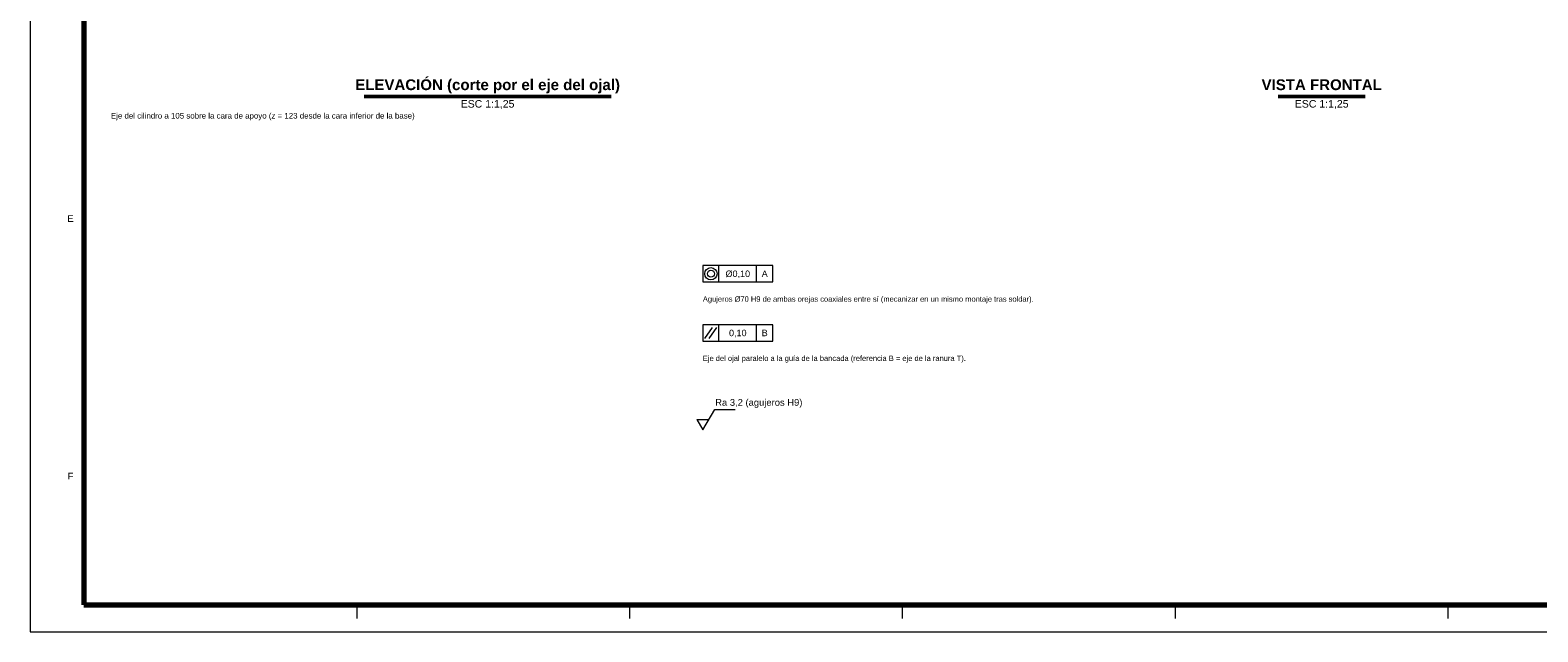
# Model space of a CAD drawing. Header units: millimetres. Extents: x 0 to 841, y 0 to 594.
# Tile 1 of 5: x 0 to 560, y 0 to 223. Entities that reach past the tile are written whole.
import ezdxf
from ezdxf.enums import TextEntityAlignment as Align

# ---------------------------------------------------------------- set-up
doc = ezdxf.new("R2010")
doc.units = ezdxf.units.MM
for name, color, linetype, lineweight in [('COTA', 7, 'CONTINUOUS', 18), ('FINA', 7, 'CONTINUOUS', 18), ('MARCO', 7, 'CONTINUOUS', 70), ('TXT', 7, 'CONTINUOUS', 25), ('VIS', 7, 'CONTINUOUS', 50)]:
    doc.layers.add(name, color=color, linetype=linetype, lineweight=lineweight)
doc.styles.add('STD', font='LiberationSans-Regular.ttf')
doc.styles.add('STDB', font='LiberationSans-Bold.ttf')

msp = doc.modelspace()

# ---------------------------------------------------------------- linework, layer by layer
at = {"layer": 'COTA'}
for p, q in [((256, 130), (256, 136)), ((270, 130), (270, 136)), ((250.8, 109), (253.6, 113)), ((252.4, 109), (255.2, 113)), ((256, 108), (256, 114)), ((270, 108), (270, 114)), ((247.8, 78.8), (252.2, 78.8))]:
    msp.add_line(p, q, dxfattribs=at)
for points in [[(250, 130), (276, 130), (276, 136), (250, 136)], [(250, 108), (276, 108), (276, 114), (250, 114)]]:
    msp.add_lwpolyline(points, close=True, dxfattribs=at)
msp.add_lwpolyline([(247.8, 78.8), (250, 75), (254.4, 82.6), (262, 82.6)], dxfattribs=at)
for radius in [2.3, 1.3]:
    msp.add_circle((253, 133), radius, dxfattribs=at)
at = {"layer": 'FINA'}
for p, q in [((121.38, 10), (121.38, 5)), ((222.75, 10), (222.75, 5)), ((324.12, 10), (324.12, 5)), ((425.5, 10), (425.5, 5)), ((526.88, 10), (526.88, 5))]:
    msp.add_line(p, q, dxfattribs=at)
msp.add_lwpolyline([(0, 0), (841, 0), (841, 594), (0, 594)], close=True, dxfattribs=at)
at = {"layer": 'MARCO'}
msp.add_lwpolyline([(20, 10), (831, 10), (831, 584), (20, 584)], close=True, dxfattribs=at)
at = {"layer": 'VIS'}
for p, q in [((124.12, 198.8), (215.88, 198.8)), ((463.88, 198.8), (496.12, 198.8))]:
    msp.add_line(p, q, dxfattribs=at)

# ---------------------------------------------------------------- texts
at = {"layer": 'TXT', "style": 'STDB'}
for s, p in [('ELEVACIÓN (corte por el eje del ojal)', (170, 200)), ('VISTA FRONTAL', (480, 200))]:
    msp.add_text(s, height=4, dxfattribs=at).set_placement(p, align=Align.BOTTOM_CENTER)
at = {"layer": 'TXT', "style": 'STD'}
for p in [(170, 197.5), (480, 197.5)]:
    msp.add_text('ESC 1:1,25', height=2.8, dxfattribs=at).set_placement(p, align=Align.TOP_CENTER)
for s, height, p in [('Eje del cilindro a 105 sobre la cara de apoyo (z = 123 desde la cara inferior de la base)', 2.1, (30, 190)), ('Agujeros Ø70 H9 de ambas orejas coaxiales entre sí (mecanizar en un mismo montaje tras soldar).', 2, (250, 122)), ('Eje del ojal paralelo a la guía de la bancada (referencia B = eje de la ranura T).', 2, (250, 100)), ('Ra 3,2 (agujeros H9)', 2.5, (254.6, 83.2))]:
    msp.add_text(s, height=height, dxfattribs=at).set_placement(p, align=Align.BOTTOM_LEFT)
for s, height, p in [('E', 2.5, (15, 153.5)), ('Ø0,10', 2.4, (263, 133)), ('A', 2.4, (273, 133)), ('0,10', 2.4, (263, 111)), ('B', 2.4, (273, 111)), ('F', 2.5, (15, 57.83))]:
    msp.add_text(s, height=height, dxfattribs=at).set_placement(p, align=Align.MIDDLE_CENTER)

doc.saveas('drawing.dxf')
